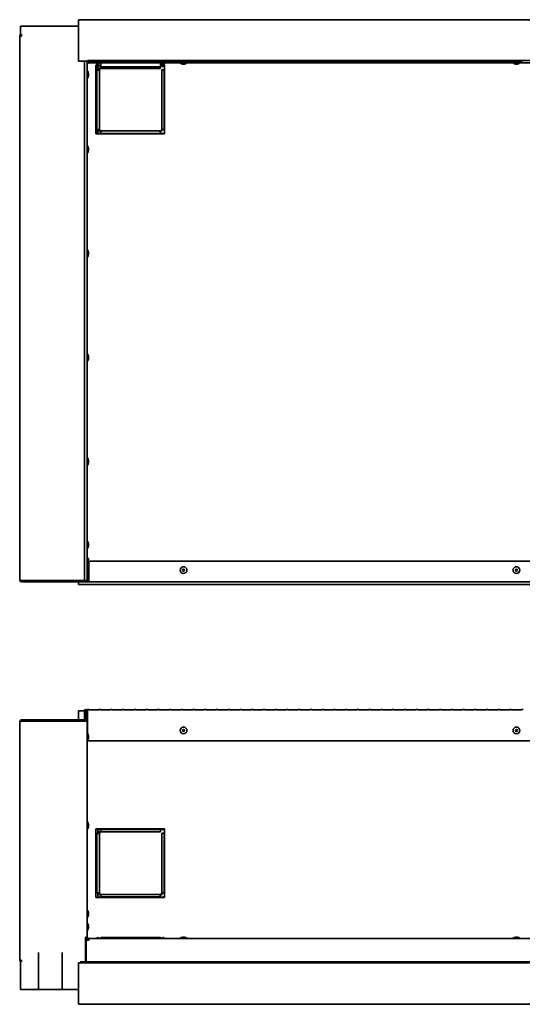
# Model space of a CAD drawing. Extents: x -6.9 to 77.3, y 3.9 to 51.3.
# Tile 1 of 3: x -6.9 to 17.3, y 3.9 to 51.3. Entities that reach past the tile are written whole.
import ezdxf

# ---------------------------------------------------------------- set-up
doc = ezdxf.new("R2010")
doc.units = 0
doc.header["$MEASUREMENT"] = 0

msp = doc.modelspace()

# ---------------------------------------------------------------- linework, layer by layer
at = {"color": 7, "lineweight": 35}
for p, q in [((38.101, 51.263), (-4.049, 51.263)), ((-4.049, 51.263), (-4.049, 49.263)), ((-4.837, 50.958), (-6.837, 50.958)), ((-6.837, 50.958), (-6.837, 50.476)), ((-4.049, 50.958), (-5.974, 50.958)), ((-6.873, 50.476), (-6.873, 24.325)), ((-6.873, 50.476), (-6.787, 50.476)), ((-6.787, 50.476), (-6.78, 50.562)), ((-3.758, 49.263), (-4.049, 49.263)), ((-3.758, 24.303), (-3.758, 49.266)), ((-3.624, 49.266), (-3.758, 49.266)), ((-3.624, 49.266), (-3.624, 24.303)), ((-3.621, 49.263), (-3.624, 49.263)), ((-3.621, 49.249), (-3.624, 49.247)), ((37.623, 49.303), (-3.621, 49.303)), ((-3.621, 49.192), (-3.621, 49.303)), ((-3.556, 49.283), (-3.556, 49.212)), ((-3.556, 49.283), (-3.063, 49.283)), ((-3.556, 49.26), (-3.063, 49.26)), ((-3.063, 49.235), (-3.556, 49.235)), ((-3.063, 49.212), (-3.063, 49.283)), ((-2.992, 49.283), (-2.992, 49.212)), ((-2.992, 49.283), (-2.499, 49.283)), ((-2.992, 49.26), (-2.499, 49.26)), ((-2.499, 49.235), (-2.992, 49.235)), ((-2.499, 49.212), (-2.499, 49.283)), ((-2.428, 49.283), (-2.428, 49.212)), ((-2.428, 49.283), (-1.935, 49.283)), ((-2.428, 49.26), (-1.935, 49.26)), ((-1.935, 49.235), (-2.428, 49.235)), ((-1.935, 49.212), (-1.935, 49.283)), ((-1.864, 49.283), (-1.864, 49.212)), ((-1.864, 49.283), (-1.371, 49.283)), ((-1.864, 49.26), (-1.371, 49.26)), ((-1.371, 49.235), (-1.864, 49.235)), ((-1.371, 49.212), (-1.371, 49.283)), ((-1.3, 49.283), (-1.3, 49.212)), ((-1.3, 49.283), (-0.807, 49.283)), ((-1.3, 49.26), (-0.807, 49.26)), ((-0.807, 49.235), (-1.3, 49.235)), ((-0.807, 49.212), (-0.807, 49.283)), ((-0.735, 49.283), (-0.735, 49.212)), ((-0.735, 49.283), (-0.243, 49.283)), ((-0.735, 49.26), (-0.243, 49.26)), ((-0.243, 49.235), (-0.735, 49.235)), ((-0.243, 49.212), (-0.243, 49.283)), ((-0.171, 49.283), (-0.171, 49.212)), ((-0.171, 49.283), (0.322, 49.283)), ((-0.171, 49.26), (0.322, 49.26)), ((0.322, 49.235), (-0.171, 49.235)), ((0.322, 49.212), (0.322, 49.283)), ((0.393, 49.283), (0.393, 49.212)), ((0.393, 49.283), (0.886, 49.283)), ((0.393, 49.26), (0.886, 49.26)), ((0.886, 49.235), (0.393, 49.235)), ((0.886, 49.212), (0.886, 49.283)), ((0.957, 49.283), (0.957, 49.212)), ((0.957, 49.283), (1.45, 49.283)), ((0.957, 49.26), (1.45, 49.26)), ((1.45, 49.235), (0.957, 49.235)), ((1.45, 49.212), (1.45, 49.283)), ((1.521, 49.283), (1.521, 49.212)), ((1.521, 49.283), (2.014, 49.283)), ((1.521, 49.26), (2.014, 49.26)), ((2.014, 49.235), (1.521, 49.235)), ((2.014, 49.212), (2.014, 49.283)), ((2.085, 49.283), (2.085, 49.212)), ((2.085, 49.283), (2.578, 49.283)), ((2.085, 49.26), (2.578, 49.26)), ((2.578, 49.235), (2.085, 49.235)), ((2.578, 49.212), (2.578, 49.283)), ((2.65, 49.283), (2.65, 49.212)), ((2.65, 49.283), (3.143, 49.283)), ((2.65, 49.26), (3.143, 49.26)), ((3.143, 49.235), (2.65, 49.235)), ((3.143, 49.212), (3.143, 49.283)), ((3.214, 49.283), (3.214, 49.212)), ((3.214, 49.283), (3.707, 49.283)), ((3.214, 49.26), (3.707, 49.26)), ((3.707, 49.235), (3.214, 49.235)), ((3.707, 49.212), (3.707, 49.283)), ((3.778, 49.283), (3.778, 49.212)), ((3.778, 49.283), (4.271, 49.283)), ((3.778, 49.26), (4.271, 49.26)), ((4.271, 49.235), (3.778, 49.235)), ((4.271, 49.212), (4.271, 49.283)), ((4.342, 49.283), (4.342, 49.212)), ((4.342, 49.283), (4.835, 49.283)), ((4.342, 49.26), (4.835, 49.26)), ((4.835, 49.235), (4.342, 49.235)), ((4.835, 49.212), (4.835, 49.283)), ((4.906, 49.283), (4.906, 49.212)), ((4.906, 49.283), (5.399, 49.283)), ((4.906, 49.26), (5.399, 49.26)), ((5.399, 49.235), (4.906, 49.235)), ((5.399, 49.212), (5.399, 49.283)), ((5.47, 49.283), (5.47, 49.212)), ((5.47, 49.283), (5.963, 49.283)), ((5.47, 49.26), (5.963, 49.26)), ((5.963, 49.235), (5.47, 49.235)), ((5.963, 49.212), (5.963, 49.283)), ((6.035, 49.283), (6.035, 49.212)), ((6.035, 49.283), (6.528, 49.283)), ((6.035, 49.26), (6.528, 49.26)), ((6.528, 49.235), (6.035, 49.235)), ((6.528, 49.212), (6.528, 49.283)), ((6.599, 49.283), (6.599, 49.212)), ((6.599, 49.283), (7.092, 49.283)), ((6.599, 49.26), (7.092, 49.26)), ((7.092, 49.235), (6.599, 49.235)), ((7.092, 49.212), (7.092, 49.283)), ((7.163, 49.283), (7.163, 49.212)), ((7.163, 49.283), (7.656, 49.283)), ((7.163, 49.26), (7.656, 49.26)), ((7.656, 49.235), (7.163, 49.235)), ((7.656, 49.212), (7.656, 49.283)), ((7.727, 49.283), (7.727, 49.212)), ((7.727, 49.283), (8.22, 49.283)), ((7.727, 49.26), (8.22, 49.26)), ((8.22, 49.235), (7.727, 49.235)), ((8.22, 49.212), (8.22, 49.283)), ((8.291, 49.283), (8.291, 49.212)), ((8.291, 49.283), (8.784, 49.283)), ((8.291, 49.26), (8.784, 49.26)), ((8.784, 49.235), (8.291, 49.235)), ((8.784, 49.212), (8.784, 49.283)), ((8.856, 49.283), (8.856, 49.212)), ((8.856, 49.283), (9.348, 49.283)), ((8.856, 49.26), (9.348, 49.26)), ((9.348, 49.235), (8.856, 49.235)), ((9.348, 49.212), (9.348, 49.283)), ((9.42, 49.283), (9.42, 49.212)), ((9.42, 49.283), (9.913, 49.283)), ((9.42, 49.26), (9.913, 49.26)), ((9.913, 49.235), (9.42, 49.235)), ((9.913, 49.212), (9.913, 49.283)), ((9.984, 49.283), (9.984, 49.212)), ((9.984, 49.283), (10.477, 49.283)), ((9.984, 49.26), (10.477, 49.26)), ((10.477, 49.235), (9.984, 49.235)), ((10.477, 49.212), (10.477, 49.283)), ((10.548, 49.283), (10.548, 49.212)), ((10.548, 49.283), (11.041, 49.283)), ((10.548, 49.26), (11.041, 49.26)), ((11.041, 49.235), (10.548, 49.235)), ((11.041, 49.212), (11.041, 49.283)), ((11.112, 49.283), (11.112, 49.212)), ((11.112, 49.283), (11.605, 49.283)), ((11.112, 49.26), (11.605, 49.26)), ((11.605, 49.235), (11.112, 49.235)), ((11.605, 49.212), (11.605, 49.283)), ((11.676, 49.283), (11.676, 49.212)), ((11.676, 49.283), (12.169, 49.283)), ((11.676, 49.26), (12.169, 49.26)), ((12.169, 49.235), (11.676, 49.235)), ((12.169, 49.212), (12.169, 49.283)), ((12.241, 49.283), (12.241, 49.212)), ((12.241, 49.283), (12.734, 49.283)), ((12.241, 49.26), (12.734, 49.26)), ((12.734, 49.235), (12.241, 49.235)), ((12.734, 49.212), (12.734, 49.283)), ((12.805, 49.283), (12.805, 49.212)), ((12.805, 49.283), (13.298, 49.283)), ((12.805, 49.26), (13.298, 49.26)), ((13.298, 49.235), (12.805, 49.235)), ((13.298, 49.212), (13.298, 49.283)), ((13.369, 49.283), (13.369, 49.212)), ((13.369, 49.283), (13.862, 49.283)), ((13.369, 49.26), (13.862, 49.26)), ((13.862, 49.235), (13.369, 49.235)), ((13.862, 49.212), (13.862, 49.283)), ((13.933, 49.283), (13.933, 49.212)), ((13.933, 49.283), (14.426, 49.283)), ((13.933, 49.26), (14.426, 49.26)), ((14.426, 49.235), (13.933, 49.235)), ((14.426, 49.212), (14.426, 49.283)), ((14.497, 49.283), (14.497, 49.212)), ((14.497, 49.283), (14.99, 49.283)), ((14.497, 49.26), (14.99, 49.26)), ((14.99, 49.235), (14.497, 49.235)), ((14.99, 49.212), (14.99, 49.283)), ((15.061, 49.283), (15.061, 49.212)), ((15.061, 49.283), (15.554, 49.283)), ((15.061, 49.26), (15.554, 49.26)), ((15.554, 49.235), (15.061, 49.235)), ((15.554, 49.212), (15.554, 49.283)), ((15.626, 49.283), (15.626, 49.212)), ((15.626, 49.283), (16.119, 49.283)), ((15.626, 49.26), (16.119, 49.26)), ((16.119, 49.235), (15.626, 49.235)), ((16.119, 49.212), (16.119, 49.283)), ((16.19, 49.283), (16.19, 49.212)), ((16.19, 49.283), (16.683, 49.283)), ((16.19, 49.26), (16.683, 49.26)), ((16.683, 49.235), (16.19, 49.235)), ((16.683, 49.212), (16.683, 49.283)), ((16.754, 49.283), (16.754, 49.212)), ((16.754, 49.283), (17.247, 49.283)), ((16.754, 49.26), (17.247, 49.26)), ((17.247, 49.235), (16.754, 49.235)), ((17.247, 49.212), (17.247, 49.283)), ((-3.574, 49.177), (-3.624, 49.17)), ((-3.574, 49.177), (-3.624, 49.173)), ((-3.624, 48.799), (-3.617, 48.799)), ((-3.621, 49.192), (37.623, 49.192)), ((-3.617, 48.471), (-3.617, 48.799)), ((-3.574, 49.177), (-3.574, 49.192)), ((-3.063, 49.212), (-3.556, 49.212)), ((-3.166, 49.077), (-3.21, 49.077)), ((-3.21, 49.077), (-3.21, 45.777)), ((-3.166, 49.068), (-3.194, 49.068)), ((-3.194, 49.068), (-3.194, 45.777)), ((-3.166, 48.843), (-3.194, 48.843)), ((-3.166, 49.192), (-3.166, 49.066)), ((-3.044, 48.843), (-3.166, 48.843)), ((-3.166, 48.843), (-3.166, 45.993)), ((-3.13, 49.192), (-3.13, 49.066)), ((-3.08, 49.077), (-3.13, 49.077)), ((-3.08, 49.068), (-3.13, 49.068)), ((-3.119, 49.007), (-3.119, 48.843)), ((-3.08, 49.066), (-3.08, 49.192)), ((-2.969, 49.066), (-3.08, 49.066)), ((-2.969, 49.038), (-3.051, 49.038)), ((-3.044, 45.993), (-3.044, 48.843)), ((-2.499, 49.212), (-2.992, 49.212)), ((-2.969, 49.066), (-2.969, 49.192)), ((-2.969, 49.066), (-2.969, 49.005)), ((-2.969, 49.007), (-2.969, 48.918)), ((-0.119, 49.005), (-2.969, 49.005)), ((-2.969, 49.005), (-0.106, 49.005)), ((-2.969, 48.918), (-0.106, 48.918)), ((-1.935, 49.212), (-2.428, 49.212)), ((-1.371, 49.212), (-1.864, 49.212)), ((-0.807, 49.212), (-1.3, 49.212)), ((-0.243, 49.212), (-0.735, 49.212)), ((0.322, 49.212), (-0.171, 49.212)), ((-0.106, 49.192), (-0.106, 49.066)), ((-0.044, 49.066), (-0.106, 49.066)), ((-0.106, 49.005), (-0.106, 49.066)), ((-0.037, 49.038), (-0.106, 49.038)), ((-0.106, 48.918), (-0.106, 49.005)), ((-0.044, 49.066), (-0.044, 49.192)), ((-0.044, 48.855), (-0.044, 45.993)), ((0.078, 48.855), (-0.044, 48.855)), ((-0.008, 49.066), (-0.008, 49.192)), ((0.042, 49.077), (-0.008, 49.077)), ((0.042, 49.068), (-0.008, 49.068)), ((0.042, 49.066), (0.042, 49.192)), ((0.09, 49.038), (0.071, 49.038)), ((0.078, 49.066), (0.078, 49.192)), ((0.09, 49.077), (0.078, 49.077)), ((0.09, 49.068), (0.078, 49.068)), ((0.09, 48.855), (0.078, 48.855)), ((0.078, 45.993), (0.078, 48.855)), ((0.09, 45.777), (0.09, 49.077)), ((0.886, 49.212), (0.393, 49.212)), ((0.837, 49.192), (0.872, 49.192)), ((0.837, 49.192), (0.837, 49.185)), ((0.837, 49.185), (0.872, 49.185)), ((0.872, 49.192), (1.165, 49.192)), ((0.872, 49.185), (1.165, 49.185)), ((0.951, 49.127), (1.04, 49.127)), ((1.45, 49.212), (0.957, 49.212)), ((0.962, 49.127), (1.051, 49.127)), ((1.165, 49.192), (1.165, 49.185)), ((2.014, 49.212), (1.521, 49.212)), ((2.578, 49.212), (2.085, 49.212)), ((3.143, 49.212), (2.65, 49.212)), ((3.707, 49.212), (3.214, 49.212)), ((4.271, 49.212), (3.778, 49.212)), ((4.835, 49.212), (4.342, 49.212)), ((5.399, 49.212), (4.906, 49.212)), ((5.963, 49.212), (5.47, 49.212)), ((6.528, 49.212), (6.035, 49.212)), ((7.092, 49.212), (6.599, 49.212)), ((7.656, 49.212), (7.163, 49.212)), ((8.22, 49.212), (7.727, 49.212)), ((8.784, 49.212), (8.291, 49.212)), ((9.348, 49.212), (8.856, 49.212)), ((9.913, 49.212), (9.42, 49.212)), ((10.477, 49.212), (9.984, 49.212)), ((11.041, 49.212), (10.548, 49.212)), ((11.605, 49.212), (11.112, 49.212)), ((12.169, 49.212), (11.676, 49.212)), ((12.734, 49.212), (12.241, 49.212)), ((13.298, 49.212), (12.805, 49.212)), ((13.862, 49.212), (13.369, 49.212)), ((14.426, 49.212), (13.933, 49.212)), ((14.99, 49.212), (14.497, 49.212)), ((15.554, 49.212), (15.061, 49.212)), ((16.119, 49.212), (15.626, 49.212)), ((16.683, 49.212), (16.19, 49.212)), ((17.247, 49.212), (16.754, 49.212)), ((16.837, 49.192), (17.165, 49.192)), ((16.837, 49.192), (16.837, 49.185)), ((16.837, 49.185), (17.165, 49.185)), ((16.951, 49.127), (17.051, 49.127)), ((16.951, 49.127), (17.051, 49.127)), ((17.165, 49.192), (17.165, 49.185)), ((-3.624, 48.471), (-3.617, 48.471)), ((-3.624, 48.471), (-3.617, 48.471)), ((-3.624, 48.471), (-3.617, 48.471)), ((-3.559, 48.585), (-3.559, 48.685)), ((-3.194, 45.993), (-3.166, 45.993)), ((-3.166, 45.993), (-3.044, 45.993)), ((-3.119, 45.993), (-3.119, 45.788)), ((-0.119, 45.918), (-2.969, 45.918)), ((-2.969, 45.918), (-2.969, 45.796)), ((-0.119, 45.918), (-0.119, 45.796)), ((-0.044, 45.993), (0.078, 45.993)), ((0.078, 45.993), (0.09, 45.993)), ((-3.21, 45.777), (0.09, 45.777)), ((-3.119, 45.788), (-2.969, 45.788)), ((-2.969, 45.796), (-0.119, 45.796)), ((-2.969, 45.796), (-2.969, 45.777)), ((-0.119, 45.777), (-0.119, 45.796)), ((-0.119, 45.788), (0.09, 45.788)), ((-3.624, 45.185), (-3.617, 45.185)), ((-3.617, 44.857), (-3.617, 45.185)), ((-3.559, 44.971), (-3.559, 45.071)), ((-3.624, 44.857), (-3.617, 44.857)), ((-3.624, 40.185), (-3.617, 40.185)), ((-3.624, 39.857), (-3.617, 39.857)), ((-3.617, 39.857), (-3.617, 40.185)), ((-3.559, 39.971), (-3.559, 40.071)), ((-3.624, 35.185), (-3.617, 35.185)), ((-3.617, 34.857), (-3.617, 35.185)), ((-3.559, 34.971), (-3.559, 35.071)), ((-3.624, 34.857), (-3.617, 34.857)), ((-3.624, 30.185), (-3.617, 30.185)), ((-3.624, 29.857), (-3.617, 29.857)), ((-3.617, 29.857), (-3.617, 30.185)), ((-3.559, 29.971), (-3.559, 30.071)), ((-3.624, 26.185), (-3.617, 26.185)), ((-3.617, 25.913), (-3.617, 26.185)), ((-3.559, 25.988), (-3.559, 26.071)), ((-3.624, 25.857), (-3.617, 25.857)), ((-3.617, 25.857), (-3.617, 25.913)), ((-3.559, 25.971), (-3.559, 25.988)), ((-3.574, 25.362), (-3.624, 25.362)), ((-3.574, 24.976), (-3.574, 25.362)), ((-3.554, 24.326), (-3.554, 25.143)), ((-3.454, 25.243), (37.456, 25.243)), ((-3.624, 25.032), (-3.617, 25.032)), ((-3.624, 24.704), (-3.617, 24.704)), ((-3.624, 24.704), (-3.617, 24.704)), ((-3.624, 24.704), (-3.617, 24.704)), ((-3.617, 24.704), (-3.617, 25.032)), ((-3.574, 24.448), (-3.574, 24.76)), ((-3.559, 24.818), (-3.559, 24.918)), ((-6.837, 24.312), (-6.837, 24.275)), ((-4.837, 24.275), (-6.837, 24.275)), ((-6.787, 24.303), (-3.808, 24.303)), ((-6.787, 24.239), (-6.787, 24.275)), ((-6.787, 24.275), (-3.71, 24.275)), ((-6.787, 24.239), (-3.71, 24.239)), ((-5.974, 24.303), (-5.974, 24.275)), ((-3.974, 24.275), (-5.974, 24.275)), ((-4.837, 24.303), (-4.837, 24.275)), ((-4.049, 24.116), (-4.049, 24.239)), ((-3.974, 24.303), (-3.974, 24.275)), ((-3.666, 24.302), (-3.974, 24.302)), ((-3.808, 24.303), (-3.758, 24.303)), ((-3.624, 24.303), (-3.758, 24.303)), ((-3.679, 24.24), (-3.679, 24.245)), ((-3.679, 24.24), (-3.554, 24.24)), ((-3.639, 24.276), (-3.554, 24.276)), ((-3.554, 24.302), (-3.627, 24.302)), ((-3.574, 24.448), (-3.574, 24.362)), ((-3.574, 24.362), (-3.554, 24.362)), ((-3.554, 24.24), (-3.554, 24.326)), ((-3.554, 24.24), (37.556, 24.24)), ((38.101, 24.116), (-4.049, 24.116)), ((-4.049, 17.609), (-4.049, 18.045)), ((-3.758, 18.045), (-4.049, 18.045)), ((-3.758, 17.659), (-3.758, 18.046)), ((-3.722, 17.659), (-3.722, 18.046)), ((-3.696, 18.045), (-3.722, 18.045)), ((-3.696, 18.046), (-3.696, 17.545)), ((-3.66, 18.046), (-3.696, 18.046)), ((-3.66, 18.046), (-3.66, 17.838)), ((-3.66, 18.046), (-3.66, 17.545)), ((-3.624, 18.046), (-3.624, 17.838)), ((-3.621, 18.045), (-3.624, 18.045)), ((-3.621, 18.048), (-3.621, 18.104)), ((-3.621, 18.104), (-3.556, 18.104)), ((-3.621, 18.048), (-3.621, 18.068)), ((-3.621, 16.954), (-3.621, 18.048)), ((-3.556, 18.104), (-3.556, 18.091)), ((-3.063, 18.091), (-3.556, 18.091)), ((-3.063, 18.091), (-3.063, 18.104)), ((-3.063, 18.104), (-2.992, 18.104)), ((-2.992, 18.104), (-2.992, 18.091)), ((-2.499, 18.091), (-2.992, 18.091)), ((-2.499, 18.091), (-2.499, 18.104)), ((-2.499, 18.104), (-2.428, 18.104)), ((-2.428, 18.104), (-2.428, 18.091)), ((-1.935, 18.091), (-2.428, 18.091)), ((-1.935, 18.091), (-1.935, 18.104)), ((-1.935, 18.104), (-1.864, 18.104)), ((-1.864, 18.104), (-1.864, 18.091)), ((-1.371, 18.091), (-1.864, 18.091)), ((-1.371, 18.091), (-1.371, 18.104)), ((-1.371, 18.104), (-1.3, 18.104)), ((-1.3, 18.104), (-1.3, 18.091)), ((-0.807, 18.091), (-1.3, 18.091)), ((-0.807, 18.091), (-0.807, 18.104)), ((-0.807, 18.104), (-0.735, 18.104)), ((-0.735, 18.104), (-0.735, 18.091)), ((-0.243, 18.091), (-0.735, 18.091)), ((-0.243, 18.091), (-0.243, 18.104)), ((-0.243, 18.104), (-0.171, 18.104)), ((-0.171, 18.104), (-0.171, 18.091)), ((0.322, 18.091), (-0.171, 18.091)), ((0.322, 18.091), (0.322, 18.104)), ((0.322, 18.104), (0.393, 18.104)), ((0.393, 18.104), (0.393, 18.091)), ((0.886, 18.091), (0.393, 18.091)), ((0.886, 18.091), (0.886, 18.104)), ((0.886, 18.104), (0.957, 18.104)), ((0.957, 18.104), (0.957, 18.091)), ((1.45, 18.091), (0.957, 18.091)), ((1.45, 18.091), (1.45, 18.104)), ((1.45, 18.104), (1.521, 18.104)), ((1.521, 18.104), (1.521, 18.091)), ((2.014, 18.091), (1.521, 18.091)), ((2.014, 18.091), (2.014, 18.104)), ((2.014, 18.104), (2.085, 18.104)), ((2.085, 18.104), (2.085, 18.091)), ((2.578, 18.091), (2.085, 18.091)), ((2.578, 18.091), (2.578, 18.104)), ((2.578, 18.104), (2.65, 18.104)), ((2.65, 18.104), (2.65, 18.091)), ((3.143, 18.091), (2.65, 18.091)), ((3.143, 18.091), (3.143, 18.104)), ((3.143, 18.104), (3.214, 18.104)), ((3.214, 18.104), (3.214, 18.091)), ((3.707, 18.091), (3.214, 18.091)), ((3.707, 18.091), (3.707, 18.104)), ((3.707, 18.104), (3.778, 18.104)), ((3.778, 18.104), (3.778, 18.091)), ((4.271, 18.091), (3.778, 18.091)), ((4.271, 18.091), (4.271, 18.104)), ((4.271, 18.104), (4.342, 18.104)), ((4.342, 18.104), (4.342, 18.091)), ((4.835, 18.091), (4.342, 18.091)), ((4.835, 18.091), (4.835, 18.104)), ((4.835, 18.104), (4.906, 18.104)), ((4.906, 18.104), (4.906, 18.091)), ((5.399, 18.091), (4.906, 18.091)), ((5.399, 18.091), (5.399, 18.104)), ((5.399, 18.104), (5.47, 18.104)), ((5.47, 18.104), (5.47, 18.091)), ((5.963, 18.091), (5.47, 18.091)), ((5.963, 18.091), (5.963, 18.104)), ((5.963, 18.104), (6.035, 18.104)), ((6.035, 18.104), (6.035, 18.091)), ((6.528, 18.091), (6.035, 18.091)), ((6.528, 18.091), (6.528, 18.104)), ((6.528, 18.104), (6.599, 18.104)), ((6.599, 18.104), (6.599, 18.091)), ((7.092, 18.091), (6.599, 18.091)), ((7.092, 18.091), (7.092, 18.104)), ((7.092, 18.104), (7.163, 18.104)), ((7.163, 18.104), (7.163, 18.091)), ((7.656, 18.091), (7.163, 18.091)), ((7.656, 18.091), (7.656, 18.104)), ((7.656, 18.104), (7.727, 18.104)), ((7.727, 18.104), (7.727, 18.091)), ((8.22, 18.091), (7.727, 18.091)), ((8.22, 18.091), (8.22, 18.104)), ((8.22, 18.104), (8.291, 18.104)), ((8.291, 18.104), (8.291, 18.091)), ((8.784, 18.091), (8.291, 18.091)), ((8.784, 18.091), (8.784, 18.104)), ((8.784, 18.104), (8.856, 18.104)), ((8.856, 18.104), (8.856, 18.091)), ((9.348, 18.091), (8.856, 18.091)), ((9.348, 18.091), (9.348, 18.104)), ((9.348, 18.104), (9.42, 18.104)), ((9.42, 18.104), (9.42, 18.091)), ((9.913, 18.091), (9.42, 18.091)), ((9.913, 18.091), (9.913, 18.104)), ((9.913, 18.104), (9.984, 18.104)), ((9.984, 18.104), (9.984, 18.091)), ((10.477, 18.091), (9.984, 18.091)), ((10.477, 18.091), (10.477, 18.104)), ((10.477, 18.104), (10.548, 18.104)), ((10.548, 18.104), (10.548, 18.091)), ((11.041, 18.091), (10.548, 18.091)), ((11.041, 18.091), (11.041, 18.104)), ((11.041, 18.104), (11.112, 18.104)), ((11.112, 18.104), (11.112, 18.091)), ((11.605, 18.091), (11.112, 18.091)), ((11.605, 18.091), (11.605, 18.104)), ((11.605, 18.104), (11.676, 18.104)), ((11.676, 18.104), (11.676, 18.091)), ((12.169, 18.091), (11.676, 18.091)), ((12.169, 18.091), (12.169, 18.104)), ((12.169, 18.104), (12.241, 18.104)), ((12.241, 18.104), (12.241, 18.091)), ((12.734, 18.091), (12.241, 18.091)), ((12.734, 18.091), (12.734, 18.104)), ((12.734, 18.104), (12.805, 18.104)), ((12.805, 18.104), (12.805, 18.091)), ((13.298, 18.091), (12.805, 18.091)), ((13.298, 18.091), (13.298, 18.104)), ((13.298, 18.104), (13.369, 18.104)), ((13.369, 18.104), (13.369, 18.091)), ((13.862, 18.091), (13.369, 18.091)), ((13.862, 18.091), (13.862, 18.104)), ((13.862, 18.104), (13.933, 18.104)), ((13.933, 18.104), (13.933, 18.091)), ((14.426, 18.091), (13.933, 18.091)), ((14.426, 18.091), (14.426, 18.104)), ((14.426, 18.104), (14.497, 18.104)), ((14.497, 18.104), (14.497, 18.091)), ((14.99, 18.091), (14.497, 18.091)), ((14.99, 18.091), (14.99, 18.104)), ((14.99, 18.104), (15.061, 18.104)), ((15.061, 18.104), (15.061, 18.091)), ((15.554, 18.091), (15.061, 18.091)), ((15.554, 18.091), (15.554, 18.104)), ((15.554, 18.104), (15.626, 18.104)), ((15.626, 18.104), (15.626, 18.091)), ((16.119, 18.091), (15.626, 18.091)), ((16.119, 18.091), (16.119, 18.104)), ((16.119, 18.104), (16.19, 18.104)), ((16.19, 18.104), (16.19, 18.091)), ((16.683, 18.091), (16.19, 18.091)), ((16.683, 18.091), (16.683, 18.104)), ((16.683, 18.104), (16.754, 18.104)), ((16.754, 18.104), (16.754, 18.091)), ((17.247, 18.091), (16.754, 18.091)), ((17.247, 18.091), (17.247, 18.104)), ((17.247, 18.104), (17.318, 18.104)), ((-6.873, 17.523), (-6.873, 6.069)), ((-6.837, 17.536), (-6.837, 17.573)), ((-4.837, 17.573), (-6.837, 17.573)), ((-6.787, 17.609), (-6.787, 17.573)), ((-6.787, 17.609), (-3.808, 17.609)), ((-6.787, 17.545), (-3.71, 17.545)), ((-5.974, 17.545), (-5.974, 17.573)), ((-3.974, 17.573), (-5.974, 17.573)), ((-4.837, 17.545), (-4.837, 17.573)), ((-3.974, 17.573), (-3.808, 17.573)), ((-3.974, 17.545), (-3.974, 17.573)), ((-3.71, 17.545), (-3.624, 17.545)), ((-3.66, 17.838), (-3.624, 17.838)), ((-3.66, 17.593), (-3.624, 17.593)), ((-3.621, 17.593), (-3.624, 17.593)), ((-3.624, 17.545), (-3.624, 17.593)), ((-3.624, 17.545), (-3.624, 7.169)), ((-3.624, 16.954), (-3.617, 16.954)), ((-3.624, 16.626), (-3.617, 16.626)), ((-3.624, 16.626), (-3.617, 16.626)), ((-3.621, 16.604), (-3.621, 16.626)), ((37.623, 16.604), (-3.621, 16.604)), ((-3.617, 16.79), (-3.617, 16.954)), ((-3.617, 16.626), (-3.617, 16.79)), ((-3.559, 16.79), (-3.559, 16.84)), ((-3.559, 16.74), (-3.559, 16.79)), ((-3.624, 12.704), (-3.617, 12.704)), ((-3.624, 12.376), (-3.617, 12.376)), ((-3.624, 12.376), (-3.617, 12.376)), ((-3.617, 12.489), (-3.617, 12.704)), ((-3.617, 12.376), (-3.617, 12.489)), ((-3.559, 12.525), (-3.559, 12.59)), ((-3.559, 12.49), (-3.559, 12.525)), ((0.09, 12.372), (-3.21, 12.372)), ((-3.21, 12.372), (-3.21, 9.072)), ((-3.119, 12.348), (-3.119, 12.148)), ((0.09, 12.348), (-3.119, 12.348)), ((-2.969, 12.348), (-2.969, 12.344)), ((-2.969, 12.344), (-2.969, 12.223)), ((-0.106, 12.344), (-2.969, 12.344)), ((-0.106, 12.344), (-0.106, 12.348)), ((-0.106, 12.223), (-0.106, 12.344)), ((0.09, 9.072), (0.09, 12.372)), ((-3.044, 12.148), (-3.166, 12.148)), ((-3.166, 12.148), (-3.166, 9.298)), ((-3.044, 9.298), (-3.044, 12.148)), ((-2.969, 12.223), (-0.106, 12.223)), ((-0.044, 12.16), (-0.044, 9.298)), ((0.078, 12.16), (-0.044, 12.16)), ((0.09, 12.16), (0.078, 12.16)), ((0.078, 9.298), (0.078, 12.16)), ((-3.21, 9.072), (0.09, 9.072)), ((-3.166, 9.298), (-3.044, 9.298)), ((-3.119, 9.298), (-3.119, 9.098)), ((-3.119, 9.098), (0.09, 9.098)), ((-0.119, 9.223), (-2.969, 9.223)), ((-2.969, 9.223), (-2.969, 9.101)), ((-2.969, 9.101), (-0.119, 9.101)), ((-2.969, 9.101), (-2.969, 9.098)), ((-0.119, 9.223), (-0.119, 9.101)), ((-0.119, 9.098), (-0.119, 9.101)), ((-0.044, 9.298), (0.078, 9.298)), ((0.078, 9.298), (0.09, 9.298)), ((-3.624, 8.454), (-3.617, 8.454)), ((-3.624, 8.126), (-3.617, 8.126)), ((-3.624, 8.126), (-3.617, 8.126)), ((-3.617, 8.414), (-3.617, 8.454)), ((-3.617, 8.126), (-3.617, 8.414)), ((-3.559, 8.328), (-3.559, 8.34)), ((-3.559, 8.24), (-3.559, 8.328)), ((-3.624, 7.829), (-3.617, 7.829)), ((-3.617, 7.789), (-3.617, 7.829)), ((-3.617, 7.501), (-3.617, 7.789)), ((-3.559, 7.703), (-3.559, 7.715)), ((-3.559, 7.615), (-3.559, 7.703)), ((-3.71, 7.169), (-3.71, 6.069)), ((-3.624, 7.169), (-3.71, 7.169)), ((-3.696, 7.169), (-3.696, 6.43)), ((-3.66, 7.169), (-3.66, 7.022)), ((-3.624, 7.501), (-3.617, 7.501)), ((-3.624, 7.501), (-3.617, 7.501)), ((-3.624, 7.501), (-3.617, 7.501)), ((-3.624, 7.122), (-3.624, 7.169)), ((-3.624, 7.13), (-3.574, 7.122)), ((-3.624, 7.127), (-3.574, 7.122)), ((-3.574, 7.072), (-3.574, 7.122)), ((-3.554, 7.108), (37.556, 7.108)), ((-3.554, 7.022), (-3.554, 7.108)), ((-2.969, 7.155), (-2.969, 7.108)), ((-0.119, 7.155), (-2.969, 7.155)), ((-2.969, 7.119), (-2.969, 7.108)), ((-0.119, 7.155), (-0.119, 7.108)), ((-0.119, 7.155), (-0.106, 7.155)), ((-0.106, 7.108), (-0.106, 7.155)), ((1.001, 7.115), (0.837, 7.115)), ((0.837, 7.108), (0.837, 7.115)), ((1.001, 7.173), (0.951, 7.173)), ((1.051, 7.173), (1.001, 7.173)), ((1.165, 7.115), (1.001, 7.115)), ((1.165, 7.108), (1.165, 7.115)), ((17.001, 7.115), (16.837, 7.115)), ((16.837, 7.108), (16.837, 7.115)), ((17.001, 7.173), (16.951, 7.173)), ((17.051, 7.173), (17.001, 7.173)), ((17.165, 7.115), (17.001, 7.115)), ((17.165, 7.108), (17.165, 7.115)), ((-3.679, 7.022), (-3.554, 7.022)), ((-3.679, 6.069), (-3.679, 7.022)), ((-3.574, 7.072), (-3.554, 7.072)), ((-3.574, 7.072), (-3.574, 7.022)), ((-5.974, 4.653), (-5.974, 6.43)), ((-4.837, 4.653), (-4.837, 6.43)), ((-3.679, 6.43), (-3.71, 6.43)), ((-6.787, 6.069), (-6.873, 6.069)), ((-6.837, 4.653), (-6.837, 6.069)), ((-6.78, 5.984), (-6.787, 6.069)), ((-4.049, 3.941), (-4.049, 5.941)), ((38.101, 5.941), (-4.049, 5.941)), ((-3.974, 5.984), (-3.71, 5.984)), ((-3.974, 5.983), (-3.835, 5.983)), ((-3.974, 5.976), (-3.835, 5.976)), ((-3.835, 5.983), (-3.835, 5.976)), ((-3.833, 5.984), (-3.833, 5.977)), ((-3.833, 5.977), (-3.669, 5.977)), ((-3.732, 5.984), (-3.679, 5.984)), ((-3.71, 5.984), (-3.71, 6.069)), ((-3.71, 6.019), (-3.679, 6.019)), ((-3.679, 6.019), (-3.71, 6.019)), ((-3.71, 5.984), (-3.679, 5.984)), ((-3.679, 6.069), (-3.679, 5.983)), ((-3.679, 5.983), (37.681, 5.983)), ((-3.669, 5.977), (-3.505, 5.977)), ((-3.505, 5.984), (-3.505, 5.977)), ((-1.708, 5.984), (-1.708, 5.977)), ((-1.708, 5.977), (-1.544, 5.977)), ((-1.544, 5.977), (-1.38, 5.977)), ((-1.38, 5.984), (-1.38, 5.977)), ((0.417, 5.984), (0.417, 5.977)), ((0.417, 5.977), (0.581, 5.977)), ((0.581, 5.977), (0.745, 5.977)), ((0.745, 5.984), (0.745, 5.977)), ((0.837, 5.983), (1.001, 5.983)), ((0.837, 5.983), (0.837, 5.976)), ((0.837, 5.976), (1.001, 5.976)), ((1.001, 5.983), (1.165, 5.983)), ((1.001, 5.976), (1.165, 5.976)), ((1.165, 5.983), (1.165, 5.976)), ((16.837, 5.983), (17.001, 5.983)), ((16.837, 5.983), (16.837, 5.976)), ((16.837, 5.976), (17.001, 5.976)), ((17.001, 5.983), (17.165, 5.983)), ((17.001, 5.976), (17.165, 5.976)), ((17.165, 5.983), (17.165, 5.976)), ((-4.837, 4.653), (-6.837, 4.653)), ((-4.049, 4.653), (-5.974, 4.653)), ((38.101, 3.941), (-4.049, 3.941))]:
    msp.add_line(p, q, dxfattribs=at)
for points in [[(-6.873, 24.325), (-6.873, 24.325), (-6.873, 24.323), (-6.871, 24.322), (-6.867, 24.32), (-6.858, 24.317), (-6.835, 24.311), (-6.787, 24.303)], [(-6.787, 17.545), (-6.83, 17.538), (-6.849, 17.534), (-6.865, 17.529), (-6.87, 17.527), (-6.872, 17.525), (-6.873, 17.524), (-6.873, 17.523)]]:
    msp.add_lwpolyline(points, dxfattribs=at)
for centre, radius in [((1.001, 24.81), 0.164), ((1.001, 24.81), 0.05), ((17.001, 24.81), 0.164), ((17.001, 24.81), 0.05), ((1.001, 17.105), 0.164), ((1.001, 17.105), 0.05), ((17.001, 17.105), 0.164), ((17.001, 17.105), 0.05)]:
    msp.add_circle(centre, radius, dxfattribs=at)
for centre, radius, start, end in [((-6.787, 50.476), 0.0859, 125.5964, 180), ((-3.574, 49.177), 0.05, 159.7187, 174.8788), ((-3.723, 48.674), 0.164, 3.8393, 49.7986), ((-3.105, 49.066), 0.0609, 180, 360), ((-3.105, 49.066), 0.025, 180, 360), ((-2.969, 48.843), 0.111, 90, 180), ((-2.969, 48.843), 0.075, 90, 180), ((0.017, 49.066), 0.0609, 180, 360), ((0.017, 49.066), 0.025, 180, 360), ((0.962, 49.29), 0.164, 220.2014, 266.1607), ((1.04, 49.29), 0.164, 273.8393, 319.7986), ((16.962, 49.29), 0.164, 220.2014, 266.1607), ((17.04, 49.29), 0.164, 273.8393, 319.7986), ((-3.723, 48.596), 0.164, 310.2014, 356.1607), ((-2.969, 45.993), 0.111, 180, 270), ((-2.969, 45.993), 0.075, 180, 270), ((-0.119, 45.993), 0.111, 270, 360), ((-0.119, 45.993), 0.075, 270, 360), ((-3.723, 45.06), 0.164, 3.8393, 49.7986), ((-3.723, 44.982), 0.164, 310.2014, 356.1607), ((-3.723, 40.06), 0.164, 3.8393, 49.7986), ((-3.723, 39.982), 0.164, 310.2014, 356.1607), ((-3.723, 35.06), 0.164, 3.8393, 49.7986), ((-3.723, 34.982), 0.164, 310.2014, 356.1607), ((-3.723, 30.06), 0.164, 3.8393, 49.7986), ((-3.723, 29.982), 0.164, 310.2014, 356.1607), ((-3.723, 26.06), 0.164, 3.8393, 49.7986), ((-3.723, 25.982), 0.164, 310.2014, 356.1607), ((-3.454, 25.143), 0.1, 90, 180), ((-3.723, 24.907), 0.164, 3.8393, 49.7986), ((-3.723, 24.829), 0.164, 310.2014, 356.1607), ((-6.787, 24.325), 0.0859, 180, 270), ((-3.71, 24.325), 0.05, 270, 333.6275), ((-3.71, 24.325), 0.0859, 270, 345.0151), ((-3.691, 18.046), 0.0671, 360, 180), ((-3.691, 18.046), 0.0312, 360, 180), ((-6.787, 17.523), 0.0859, 90, 180), ((-3.808, 17.659), 0.0859, 270, 0), ((-3.808, 17.659), 0.05, 270, 360), ((-3.723, 16.83), 0.164, 3.8393, 49.7986), ((-3.723, 16.751), 0.164, 310.2014, 356.1607), ((-3.723, 12.58), 0.164, 3.8393, 49.7986), ((-3.723, 12.501), 0.164, 310.2014, 356.1607), ((-2.969, 12.148), 0.111, 90, 180), ((-2.969, 12.148), 0.075, 90, 180), ((-2.969, 9.298), 0.111, 180, 270), ((-2.969, 9.298), 0.075, 180, 270), ((-0.119, 9.298), 0.111, 270, 360), ((-0.119, 9.298), 0.075, 270, 360), ((-3.723, 8.33), 0.164, 3.8393, 49.7986), ((-3.723, 8.251), 0.164, 310.2014, 356.1607), ((-3.723, 7.705), 0.164, 3.8393, 49.7986), ((-3.723, 7.626), 0.164, 310.2014, 356.1607), ((-3.574, 7.122), 0.0859, 180, 270), ((-3.574, 7.122), 0.05, 180, 270), ((-3.105, 7.094), 0.0609, 13.2083, 166.7917), ((-3.105, 7.094), 0.025, 33.8215, 146.1785), ((0.017, 7.094), 0.0609, 13.2083, 166.7917), ((0.017, 7.094), 0.025, 33.8215, 146.1785), ((0.962, 7.01), 0.164, 93.8393, 139.7986), ((1.04, 7.01), 0.164, 40.2014, 86.1607), ((16.962, 7.01), 0.164, 93.8393, 139.7986), ((17.04, 7.01), 0.164, 40.2014, 86.1607), ((-6.787, 6.069), 0.0859, 180, 234.4036), ((-3.96, 6.082), 0.164, 300.7349, 319.7986), ((-3.708, 6.082), 0.164, 220.2014, 239.3916), ((-3.63, 6.082), 0.164, 300.6084, 319.7986), ((-1.583, 6.082), 0.164, 220.2014, 239.3926), ((-1.505, 6.082), 0.164, 300.6074, 319.7986), ((0.542, 6.082), 0.164, 220.2014, 239.3916), ((0.62, 6.082), 0.164, 300.6084, 319.7986), ((0.962, 6.082), 0.164, 220.2014, 239.2652), ((1.04, 6.082), 0.164, 300.7349, 319.7986), ((16.962, 6.082), 0.164, 220.2014, 239.2652), ((17.04, 6.082), 0.164, 300.7349, 319.7986)]:
    msp.add_arc(centre, radius, start, end, dxfattribs=at)

doc.saveas('drawing.dxf')
